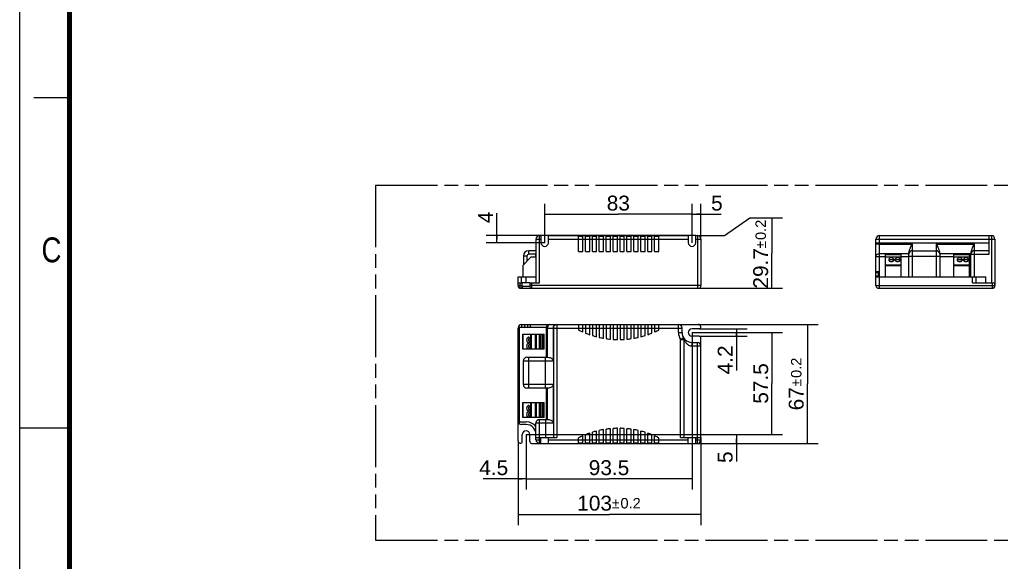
# Model space of a CAD drawing. Header units: millimetres. Extents: x 0 to 210, y 0 to 297.
# Tile 2 of 6: x 0 to 139, y 130 to 206. Entities that reach past the tile are written whole.
import ezdxf
from ezdxf.enums import TextEntityAlignment as Align

# ---------------------------------------------------------------- set-up
doc = ezdxf.new("R2010")
doc.units = ezdxf.units.MM
doc.header["$LTSCALE"] = 19.36
doc.linetypes.add('PHANTOM', pattern=[0.8, 0.45, -0.05, 0.1, -0.05, 0.1, -0.05])
doc.layers.get('0').update_dxf_attribs({"linetype": 'CONTINUOUS'})
for name, color, linetype in [('DEFAULT_3', 7, 'PHANTOM'), ('Z_AXIS', 7, 'CONTINUOUS'), ('Z_DIM_2D', 7, 'CONTINUOUS')]:
    doc.layers.add(name, color=color, linetype=linetype)
doc.styles.add('TEXTSTYLE_2', font='txt', dxfattribs={"width": 0.75})
doc.styles.add('TEXTSTYLE_3', font='helveticaneueltw1g-ltcn.otf')
doc.styles.add('TEXTSTYLE_4', font='gdt', dxfattribs={"width": 0.7})
doc.dimstyles.new('DIMSTYLE_1', dxfattribs={"dimtxt": 2.1, "dimasz": 3.5, "dimexe": 0.18, "dimexo": 0.0625, "dimgap": 0.09, "dimtad": 1, "dimdec": 1, "dimlfac": 4, "dimdsep": 46, "dimtxsty": 'TEXTSTYLE_3', "dimcen": 0.09, "dimclrt": 5, "dimadec": 0, "dimazin": 0, "dimtp": 0.1, "dimtm": 0.1, "dimtfac": 1, "dimtdec": 1, "dimtofl": 0, "dimtmove": 0, "dimatfit": 3, "dimfxl": 0, "dimtolj": 1, "dimarcsym": 0})
doc.dimstyles.new('DIMSTYLE_2', dxfattribs={"dimtxt": 2.1, "dimasz": 3.5, "dimexe": 0.18, "dimexo": 0.0625, "dimgap": 0.09, "dimtad": 1, "dimdec": 1, "dimlfac": 4, "dimdsep": 46, "dimtxsty": 'TEXTSTYLE_3', "dimcen": 0.09, "dimclrt": 5, "dimadec": 0, "dimazin": 0, "dimtp": 0.3, "dimtm": 0.3, "dimtfac": 1, "dimtdec": 1, "dimtofl": 0, "dimtmove": 0, "dimatfit": 3, "dimfxl": 0, "dimtolj": 1, "dimarcsym": 0})
doc.dimstyles.new('DIMSTYLE_3', dxfattribs={"dimtxt": 2.1, "dimasz": 3.5, "dimexe": 0.18, "dimexo": 0.0625, "dimgap": 0.09, "dimtad": 1, "dimdec": 1, "dimlfac": 4, "dimdsep": 46, "dimtxsty": 'TEXTSTYLE_3', "dimcen": 0.09, "dimclrt": 5, "dimadec": 0, "dimazin": 0, "dimtol": 1, "dimtp": 0.2, "dimtm": 0.2, "dimtfac": 1, "dimtdec": 1, "dimtofl": 0, "dimtmove": 0, "dimatfit": 3, "dimfxl": 0, "dimtolj": 1, "dimarcsym": 0})

# ---------------------------------------------------------------- blocks, each defined once
blk = doc.blocks.new('*D1')
at = {"layer": 'Z_DIM_2D', "color": 2, "linetype": 'Continuous'}
for p, q in [((67.19, 175.09), (67.19, 178.74)), ((95.21, 175.59), (65.69, 175.59)), ((67.19, 175.59), (67.19, 175.09)), ((67.19, 174.59), (67.19, 175.09)), ((73.94, 174.59), (65.69, 174.59))]:
    blk.add_line(p, q, dxfattribs=at)
at = {"layer": 'Z_DIM_2D', "color": 5, "linetype": 'Continuous', "style": 'TEXTSTYLE_3'}
blk.add_text('4', height=2.1, rotation=90, dxfattribs=at).set_placement((66.66, 177.33))
blk = doc.blocks.new('_NONE')
blk = doc.blocks.new('*D2')
at = {"layer": 'Z_DIM_2D', "color": 2, "linetype": 'Continuous'}
for p, q in [((73.94, 174.59), (73.94, 180.09)), ((94.69, 174.59), (94.69, 180.09)), ((73.94, 178.59), (84.31, 178.59)), ((94.69, 178.59), (84.31, 178.59))]:
    blk.add_line(p, q, dxfattribs=at)
at = {"layer": 'Z_DIM_2D', "color": 5, "linetype": 'Continuous', "style": 'TEXTSTYLE_3'}
blk.add_text('83', height=2.1, dxfattribs=at).set_placement((84.31, 179.12), align=Align.CENTER)
blk = doc.blocks.new('*D3')
at = {"layer": 'Z_DIM_2D', "color": 2, "linetype": 'Continuous'}
for p, q in [((94.69, 174.59), (94.69, 180.09)), ((95.94, 175.09), (95.94, 180.09)), ((94.69, 178.59), (95.31, 178.59)), ((95.94, 178.59), (95.31, 178.59)), ((95.31, 178.59), (98.79, 178.59))]:
    blk.add_line(p, q, dxfattribs=at)
at = {"layer": 'Z_DIM_2D', "color": 5, "linetype": 'Continuous', "style": 'TEXTSTYLE_3'}
blk.add_text('5', height=2.1, dxfattribs=at).set_placement((97.38, 179.12))
blk = doc.blocks.new('*D4')
at = {"layer": 'Z_DIM_2D', "color": 2, "linetype": 'Continuous'}
for p, q in [((99.25, 175.59), (102.83, 178.1)), ((102.83, 178.1), (107.44, 178.1)), ((105.94, 178.1), (105.94, 173.13)), ((95.44, 175.59), (99.25, 175.59)), ((105.94, 168.17), (105.94, 173.13)), ((95.44, 168.17), (107.44, 168.17))]:
    blk.add_line(p, q, dxfattribs=at)
at = {"layer": 'Z_DIM_2D', "color": 5, "linetype": 'Continuous'}
for s, height, style, p in [('0.2', 1.47, 'TEXTSTYLE_3', (105.1, 176.4)), ('29.7', 2.1, 'TEXTSTYLE_3', (105.41, 170.98)), ('`', 1.47, 'TEXTSTYLE_4', (105.1, 174.31))]:
    blk.add_text(s, height=height, rotation=90, dxfattribs=dict(at, style=style)).set_placement(p, align=Align.CENTER)
blk = doc.blocks.new('*D5')
at = {"layer": 'Z_DIM_2D', "color": 2, "linetype": 'Continuous'}
for p, q in [((95.69, 162.47), (102.44, 162.47)), ((100.94, 162.47), (100.94, 161.95)), ((95.69, 161.42), (102.44, 161.42)), ((100.94, 161.42), (100.94, 161.95)), ((100.94, 161.95), (100.94, 156.59))]:
    blk.add_line(p, q, dxfattribs=at)
at = {"layer": 'Z_DIM_2D', "color": 5, "linetype": 'Continuous', "style": 'TEXTSTYLE_3'}
blk.add_text('4.2', height=2.1, rotation=90, dxfattribs=at).set_placement((100.41, 160.12), align=Align.RIGHT)
blk = doc.blocks.new('*D6')
at = {"layer": 'Z_DIM_2D', "color": 2, "linetype": 'Continuous'}
for p, q in [((94.69, 161.95), (107.44, 161.95)), ((105.94, 161.95), (105.94, 154.76)), ((105.94, 147.57), (105.94, 154.76)), ((71.31, 147.57), (107.44, 147.57))]:
    blk.add_line(p, q, dxfattribs=at)
at = {"layer": 'Z_DIM_2D', "color": 5, "linetype": 'Continuous', "style": 'TEXTSTYLE_3'}
blk.add_text('57.5', height=2.1, rotation=90, dxfattribs=at).set_placement((105.41, 154.76), align=Align.CENTER)
blk = doc.blocks.new('*D7')
at = {"layer": 'Z_DIM_2D', "color": 2, "linetype": 'Continuous'}
for p, q in [((92.79, 163.07), (112.44, 163.07)), ((110.94, 163.07), (110.94, 154.7)), ((110.94, 146.32), (110.94, 154.7)), ((94.16, 146.32), (112.44, 146.32))]:
    blk.add_line(p, q, dxfattribs=at)
at = {"layer": 'Z_DIM_2D', "color": 5, "linetype": 'Continuous'}
for s, height, style, p in [('0.2', 1.47, 'TEXTSTYLE_3', (110.1, 156.97)), ('67', 2.1, 'TEXTSTYLE_3', (110.41, 152.61)), ('`', 1.47, 'TEXTSTYLE_4', (110.1, 154.87))]:
    blk.add_text(s, height=height, rotation=90, dxfattribs=dict(at, style=style)).set_placement(p, align=Align.CENTER)
blk = doc.blocks.new('*D8')
at = {"layer": 'Z_DIM_2D', "color": 2, "linetype": 'Continuous'}
for p, q in [((71.84, 147.57), (102.44, 147.57)), ((100.94, 147.57), (100.94, 146.95)), ((94.16, 146.32), (102.44, 146.32)), ((100.94, 146.32), (100.94, 146.95)), ((100.94, 146.95), (100.94, 143.78))]:
    blk.add_line(p, q, dxfattribs=at)
at = {"layer": 'Z_DIM_2D', "color": 5, "linetype": 'Continuous', "style": 'TEXTSTYLE_3'}
blk.add_text('5', height=2.1, rotation=90, dxfattribs=at).set_placement((100.41, 145.19), align=Align.RIGHT)
blk = doc.blocks.new('*D9')
at = {"layer": 'Z_DIM_2D', "color": 2, "linetype": 'Continuous'}
for p, q in [((71.31, 147.57), (71.31, 139.82)), ((70.19, 146.7), (70.19, 139.82)), ((70.75, 141.32), (65.27, 141.32)), ((70.19, 141.32), (70.75, 141.32)), ((71.31, 141.32), (70.75, 141.32))]:
    blk.add_line(p, q, dxfattribs=at)
at = {"layer": 'Z_DIM_2D', "color": 5, "linetype": 'Continuous', "style": 'TEXTSTYLE_3'}
blk.add_text('4.5', height=2.1, dxfattribs=at).set_placement((68.8, 141.85), align=Align.RIGHT)
blk = doc.blocks.new('*D10')
at = {"layer": 'Z_DIM_2D', "color": 2, "linetype": 'Continuous'}
for p, q in [((94.69, 161.95), (94.69, 139.82)), ((71.31, 147.57), (71.31, 139.82)), ((71.31, 141.32), (83, 141.32)), ((94.69, 141.32), (83, 141.32))]:
    blk.add_line(p, q, dxfattribs=at)
at = {"layer": 'Z_DIM_2D', "color": 5, "linetype": 'Continuous', "style": 'TEXTSTYLE_3'}
blk.add_text('93.5', height=2.1, dxfattribs=at).set_placement((83, 141.85), align=Align.CENTER)
blk = doc.blocks.new('*D11')
at = {"layer": 'Z_DIM_2D', "color": 2, "linetype": 'Continuous'}
for p, q in [((95.94, 147.15), (95.94, 134.82)), ((70.19, 146.7), (70.19, 134.82)), ((70.19, 136.32), (83.06, 136.32)), ((95.94, 136.32), (83.06, 136.32))]:
    blk.add_line(p, q, dxfattribs=at)
at = {"layer": 'Z_DIM_2D', "color": 5, "linetype": 'Continuous'}
for s, height, style, p in [('103', 2.1, 'TEXTSTYLE_3', (80.97, 136.85)), ('`', 1.47, 'TEXTSTYLE_4', (83.95, 137.16)), ('0.2', 1.47, 'TEXTSTYLE_3', (86.04, 137.16))]:
    blk.add_text(s, height=height, dxfattribs=dict(at, style=style)).set_placement(p, align=Align.CENTER)

msp = doc.modelspace()

# ---------------------------------------------------------------- linework, layer by layer
at = {"color": 2, "linetype": 'Continuous'}
for p, q in [((0, 0), (0, 297)), ((7, 195), (2, 195)), ((0, 148.5), (7, 148.5))]:
    msp.add_line(p, q, dxfattribs=at)
at = {"color": 7, "linetype": 'Continuous'}
for p, q in [((72.715, 175.093), (72.715, 168.918)), ((73.215, 175.593), (73.415, 175.593)), ((73.415, 175.593), (73.415, 174.593)), ((74.465, 174.593), (74.465, 175.593)), ((74.465, 175.593), (78.702, 175.593)), ((78.702, 173.343), (78.702, 175.593)), ((78.702, 175.518), (79.302, 175.518)), ((79.302, 173.343), (79.302, 175.593)), ((79.302, 175.593), (79.677, 175.593)), ((79.677, 173.343), (79.677, 175.593)), ((79.677, 175.518), (80.277, 175.518)), ((80.277, 173.343), (80.277, 175.593)), ((80.277, 175.593), (80.652, 175.593)), ((80.652, 173.343), (80.652, 175.593)), ((80.652, 175.518), (81.252, 175.518)), ((81.252, 173.343), (81.252, 175.593)), ((81.252, 175.593), (81.627, 175.593)), ((81.627, 173.343), (81.627, 175.593)), ((81.627, 175.518), (82.227, 175.518)), ((82.227, 173.343), (82.227, 175.593)), ((82.227, 175.593), (82.602, 175.593)), ((82.602, 173.343), (82.602, 175.593)), ((82.602, 175.518), (83.202, 175.518)), ((83.202, 173.343), (83.202, 175.593)), ((83.202, 175.593), (83.577, 175.593)), ((83.577, 173.343), (83.577, 175.593)), ((83.577, 175.518), (84.177, 175.518)), ((84.177, 173.343), (84.177, 175.593)), ((84.177, 175.593), (84.552, 175.593)), ((84.552, 173.343), (84.552, 175.593)), ((84.552, 175.518), (85.152, 175.518)), ((85.152, 173.343), (85.152, 175.593)), ((85.152, 175.593), (85.527, 175.593)), ((85.527, 173.343), (85.527, 175.593)), ((85.527, 175.518), (86.127, 175.518)), ((86.127, 173.343), (86.127, 175.593)), ((86.127, 175.593), (86.502, 175.593)), ((86.502, 173.343), (86.502, 175.593)), ((86.502, 175.518), (87.102, 175.518)), ((87.102, 173.343), (87.102, 175.593)), ((87.102, 175.593), (87.477, 175.593)), ((87.477, 173.343), (87.477, 175.593)), ((87.477, 175.518), (88.077, 175.518)), ((88.077, 175.593), (88.452, 175.593)), ((88.077, 173.343), (88.077, 175.593)), ((88.452, 173.343), (88.452, 175.593)), ((88.452, 175.518), (89.052, 175.518)), ((89.052, 175.593), (89.427, 175.593)), ((89.052, 173.343), (89.052, 175.593)), ((89.427, 173.343), (89.427, 175.593)), ((89.427, 175.518), (90.027, 175.518)), ((90.027, 175.593), (94.165, 175.593)), ((90.027, 173.343), (90.027, 175.593)), ((94.165, 175.593), (94.165, 174.593)), ((95.215, 175.593), (95.44, 175.593)), ((95.215, 174.593), (95.215, 175.593)), ((95.94, 175.093), (95.94, 168.543)), ((120.597, 168.543), (120.597, 175.093)), ((121.097, 175.593), (136.847, 175.593)), ((136.522, 172.968), (136.522, 175.593)), ((137.347, 175.093), (137.347, 168.543)), ((72.715, 173.468), (71.69, 173.468)), ((78.702, 173.343), (79.302, 173.343)), ((79.677, 173.343), (80.277, 173.343)), ((80.652, 173.343), (81.252, 173.343)), ((81.627, 173.343), (82.227, 173.343)), ((82.602, 173.343), (83.202, 173.343)), ((83.577, 173.343), (84.177, 173.343)), ((84.552, 173.343), (85.152, 173.343)), ((85.527, 173.343), (86.127, 173.343)), ((86.502, 173.343), (87.102, 173.343)), ((87.477, 173.343), (88.077, 173.343)), ((88.452, 173.343), (89.052, 173.343)), ((89.427, 173.343), (90.027, 173.343)), ((121.097, 174.407), (125.722, 174.407)), ((125.722, 173.468), (129.072, 173.468)), ((129.072, 174.407), (134.472, 174.407)), ((136.522, 173.468), (134.472, 173.468)), ((72.003, 172.532), (70.901, 171.43)), ((70.94, 172.718), (70.94, 171.468)), ((72.665, 172.568), (72.092, 172.568)), ((72.665, 172.868), (72.665, 172.568)), ((121.959, 169.793), (121.959, 172.968)), ((124.084, 172.968), (121.959, 172.968)), ((124.084, 172.568), (121.959, 172.568)), ((124.084, 172.968), (124.084, 169.793)), ((125.222, 169.793), (125.222, 172.986)), ((129.572, 172.986), (129.572, 169.793)), ((133.709, 172.968), (131.584, 172.968)), ((131.584, 169.793), (131.584, 172.968)), ((133.709, 172.568), (131.584, 172.568)), ((133.709, 172.968), (133.709, 169.793)), ((133.972, 169.793), (133.972, 172.986)), ((70.865, 171.341), (70.865, 169.793)), ((70.19, 168.543), (70.19, 169.793)), ((70.19, 169.793), (72.715, 169.793)), ((120.597, 170.543), (120.972, 170.543)), ((120.597, 169.793), (136.072, 169.793)), ((120.972, 169.793), (120.972, 170.543)), ((134.697, 168.918), (134.697, 169.793)), ((70.19, 168.918), (70.79, 168.918)), ((70.565, 168.168), (95.565, 168.168)), ((70.79, 168.421), (70.79, 168.918)), ((71.84, 168.918), (71.84, 168.418)), ((71.84, 168.918), (73.215, 168.918)), ((120.972, 168.168), (136.972, 168.168)), ((134.197, 168.918), (137.344, 168.918)), ((135.902, 168.168), (135.954, 168.169)), ((136.097, 168.171), (136.972, 168.171)), ((137.344, 168.543), (137.344, 168.918)), ((70.19, 146.699), (70.19, 162.574)), ((70.365, 162.699), (74.156, 162.699)), ((70.69, 163.074), (95.565, 163.074)), ((74.14, 162.574), (74.14, 158.449)), ((75.149, 162.574), (75.149, 157.949)), ((75.165, 162.574), (75.165, 147.149)), ((78.702, 163.074), (78.702, 162.305)), ((79.302, 162.999), (78.702, 162.999)), ((79.302, 162.02), (79.302, 163.074)), ((79.677, 163.074), (79.677, 161.861)), ((80.277, 162.999), (79.677, 162.999)), ((80.277, 161.636), (80.277, 163.074)), ((80.652, 163.074), (80.652, 161.513)), ((81.252, 162.999), (80.652, 162.999)), ((81.252, 161.342), (81.252, 163.074)), ((81.627, 163.074), (81.627, 161.252)), ((82.227, 162.999), (81.627, 162.999)), ((82.227, 161.133), (82.227, 163.074)), ((82.602, 163.074), (82.602, 161.074)), ((83.202, 162.999), (82.602, 162.999)), ((83.202, 161.003), (83.202, 163.074)), ((83.577, 163.074), (83.577, 160.973)), ((84.177, 162.999), (83.577, 162.999)), ((84.177, 160.95), (84.177, 163.074)), ((84.552, 163.074), (84.552, 160.95)), ((85.152, 162.999), (84.552, 162.999)), ((85.152, 160.973), (85.152, 163.074)), ((85.527, 163.074), (85.527, 161.003)), ((86.127, 162.999), (85.527, 162.999)), ((86.127, 161.074), (86.127, 163.074)), ((86.502, 163.074), (86.502, 161.133)), ((87.102, 162.999), (86.502, 162.999)), ((87.102, 161.252), (87.102, 163.074)), ((87.477, 163.074), (87.477, 161.342)), ((88.077, 162.999), (87.477, 162.999)), ((88.077, 161.513), (88.077, 163.074)), ((88.452, 163.074), (88.452, 161.636)), ((89.052, 162.999), (88.452, 162.999)), ((89.052, 161.861), (89.052, 163.074)), ((89.427, 163.074), (89.427, 162.02)), ((90.027, 162.999), (89.427, 162.999)), ((90.027, 162.305), (90.027, 163.074)), ((93.29, 161.924), (93.29, 162.574)), ((95.687, 162.474), (94.69, 162.474)), ((70.865, 159.586), (70.865, 161.711)), ((70.865, 161.711), (73.865, 161.711)), ((72.665, 159.586), (72.665, 161.711)), ((73.215, 159.586), (73.215, 161.711)), ((73.365, 159.586), (73.365, 161.711)), ((73.865, 159.586), (73.865, 161.711)), ((93.565, 147.149), (93.565, 160.946)), ((95.69, 161.424), (94.69, 161.424)), ((95.94, 146.824), (95.94, 161.174)), ((73.865, 159.586), (70.865, 159.586)), ((94.665, 160.549), (95.44, 160.549)), ((71.44, 158.449), (74.282, 158.449)), ((70.94, 154.599), (70.94, 157.949)), ((74.282, 154.099), (71.44, 154.099)), ((74.14, 154.099), (74.14, 149.699)), ((75.149, 154.599), (75.149, 149.199)), ((70.865, 149.961), (70.865, 152.086)), ((70.865, 152.086), (73.865, 152.086)), ((72.665, 149.961), (72.665, 152.086)), ((73.215, 149.961), (73.215, 152.086)), ((73.365, 149.961), (73.365, 152.086)), ((73.865, 149.961), (73.865, 152.086)), ((73.865, 149.961), (70.865, 149.961)), ((71.34, 148.974), (70.69, 148.974)), ((72.715, 146.824), (72.715, 149.199)), ((73.215, 149.699), (74.282, 149.699)), ((83.202, 146.324), (83.202, 148.394)), ((83.577, 146.324), (83.577, 148.424)), ((84.177, 146.324), (84.177, 148.447)), ((84.552, 146.324), (84.552, 148.447)), ((85.152, 146.324), (85.152, 148.424)), ((85.527, 146.324), (85.527, 148.394)), ((70.79, 146.576), (70.79, 147.574)), ((71.84, 146.574), (71.84, 147.574)), ((72.715, 147.149), (75.665, 147.149)), ((73.415, 146.324), (73.415, 147.149)), ((74.465, 146.324), (74.465, 147.149)), ((78.702, 146.324), (78.702, 147.093)), ((79.302, 146.324), (79.302, 147.378)), ((79.677, 146.324), (79.677, 147.536)), ((80.277, 146.324), (80.277, 147.761)), ((80.652, 146.324), (80.652, 147.885)), ((81.252, 146.324), (81.252, 148.055)), ((81.627, 146.324), (81.627, 148.145)), ((82.227, 146.324), (82.227, 148.265)), ((82.602, 146.324), (82.602, 148.324)), ((86.127, 146.324), (86.127, 148.324)), ((86.502, 146.324), (86.502, 148.265)), ((87.102, 146.324), (87.102, 148.145)), ((87.477, 146.324), (87.477, 148.055)), ((88.077, 146.324), (88.077, 147.885)), ((88.452, 146.324), (88.452, 147.761)), ((89.052, 146.324), (89.052, 147.536)), ((89.427, 146.324), (89.427, 147.378)), ((90.027, 146.324), (90.027, 147.093)), ((93.065, 147.149), (95.94, 147.149)), ((94.165, 146.324), (94.165, 147.149)), ((95.215, 146.324), (95.215, 147.149)), ((72.09, 146.324), (95.44, 146.324)), ((78.702, 146.399), (79.302, 146.399)), ((79.677, 146.399), (80.277, 146.399)), ((80.652, 146.399), (81.252, 146.399)), ((81.627, 146.399), (82.227, 146.399)), ((82.602, 146.399), (83.202, 146.399)), ((83.577, 146.399), (84.177, 146.399)), ((84.552, 146.399), (85.152, 146.399)), ((85.527, 146.399), (86.127, 146.399)), ((86.502, 146.399), (87.102, 146.399)), ((87.477, 146.399), (88.077, 146.399)), ((88.452, 146.399), (89.052, 146.399)), ((89.427, 146.399), (90.027, 146.399))]:
    msp.add_line(p, q, dxfattribs=at)
at = {"color": 9, "linetype": 'Continuous'}
for p, q in [((72.715, 175.093), (73.415, 175.093)), ((73.215, 168.918), (73.215, 175.593)), ((74.465, 175.093), (94.165, 175.093)), ((95.215, 175.093), (95.94, 175.093)), ((95.44, 175.593), (95.44, 168.168)), ((120.597, 175.093), (137.347, 175.093)), ((121.097, 168.168), (121.097, 175.593)), ((136.847, 175.593), (136.847, 168.918)), ((71.69, 172.968), (71.69, 173.468)), ((120.597, 174.593), (136.522, 174.593)), ((125.722, 169.793), (125.722, 174.407)), ((129.072, 174.407), (129.072, 169.793)), ((134.472, 169.793), (134.472, 174.407)), ((71.44, 172.718), (70.94, 172.718)), ((71.44, 172.718), (71.44, 171.968)), ((72.715, 172.968), (71.69, 172.968)), ((120.597, 172.637), (121.959, 172.637)), ((125.224, 173.041), (121.097, 173.041)), ((124.084, 172.868), (121.959, 172.868)), ((124.084, 172.532), (121.959, 172.532)), ((124.084, 172.637), (125.222, 172.637)), ((125.222, 172.718), (129.572, 172.718)), ((133.974, 173.041), (129.57, 173.041)), ((129.572, 172.637), (131.584, 172.637)), ((133.709, 172.868), (131.584, 172.868)), ((133.709, 172.532), (131.584, 172.532)), ((133.709, 172.637), (133.972, 172.637)), ((133.972, 172.968), (136.522, 172.968)), ((124.084, 171.43), (121.959, 171.43)), ((124.084, 171.341), (121.959, 171.341)), ((133.709, 171.43), (131.584, 171.43)), ((133.709, 171.341), (131.584, 171.341)), ((70.69, 168.918), (70.69, 169.793)), ((71.34, 168.918), (71.34, 169.793)), ((120.597, 170.397), (120.972, 170.397)), ((120.597, 169.94), (120.972, 169.94)), ((134.197, 168.918), (134.197, 169.793)), ((136.072, 168.918), (136.072, 169.793)), ((70.19, 168.543), (70.79, 168.543)), ((70.49, 168.176), (70.49, 168.918)), ((71.84, 168.418), (70.807, 168.418)), ((95.94, 168.543), (71.84, 168.543)), ((72.09, 168.918), (72.09, 168.168)), ((120.597, 168.543), (137.344, 168.543)), ((136.097, 168.176), (136.972, 168.176)), ((136.097, 168.176), (136.097, 168.171)), ((136.972, 168.918), (136.972, 168.171)), ((137.339, 168.543), (137.339, 168.918)), ((70.733, 162.699), (70.733, 163.074)), ((71.086, 163.074), (71.086, 162.699)), ((71.543, 163.074), (71.543, 162.699)), ((71.897, 163.074), (71.897, 162.699)), ((74.14, 162.574), (75.149, 162.574)), ((74.345, 158.447), (74.345, 162.574)), ((75.165, 162.574), (93.29, 162.574)), ((75.665, 163.074), (75.665, 147.149)), ((92.79, 161.924), (92.79, 163.074)), ((70.901, 159.586), (70.901, 161.711)), ((72.003, 159.586), (72.003, 161.711)), ((72.092, 159.586), (72.092, 161.711)), ((72.765, 159.586), (72.765, 161.711)), ((73.568, 159.586), (73.568, 161.711)), ((73.685, 159.586), (73.685, 161.711)), ((92.79, 161.924), (93.29, 161.924)), ((93.491, 161.207), (93.065, 160.946)), ((93.065, 160.946), (93.565, 160.946)), ((93.065, 147.149), (93.065, 160.946)), ((94.672, 160.049), (95.94, 160.049)), ((94.69, 160.549), (94.69, 147.149)), ((95.44, 146.324), (95.44, 160.549)), ((71.69, 154.099), (71.69, 158.449)), ((74.04, 154.099), (74.04, 158.449)), ((70.94, 157.949), (75.149, 157.949)), ((75.149, 154.599), (70.94, 154.599)), ((74.345, 149.697), (74.345, 154.101)), ((70.901, 149.961), (70.901, 152.086)), ((72.003, 149.961), (72.003, 152.086)), ((72.092, 149.961), (72.092, 152.086)), ((72.765, 149.961), (72.765, 152.086)), ((73.568, 149.961), (73.568, 152.086)), ((73.685, 149.961), (73.685, 152.086)), ((72.715, 149.199), (75.149, 149.199)), ((73.215, 146.324), (73.215, 149.699)), ((74.04, 149.699), (74.04, 147.149)), ((72.715, 146.824), (73.415, 146.824)), ((74.465, 146.824), (94.165, 146.824)), ((95.215, 146.824), (95.94, 146.824))]:
    msp.add_line(p, q, dxfattribs=at)
at = {"color": 7, "linetype": 'Continuous', "const_width": 0.7}
msp.add_lwpolyline([(7, 7), (7, 290)], dxfattribs=at)
at = {"color": 7, "linetype": 'Continuous'}
msp.add_lwpolyline([(135.954, 168.169), (136.052, 168.17), (136.097, 168.171)], dxfattribs=at)
for centre, radius, start, end in [((73.215, 175.093), 0.5, 90, 180), ((95.44, 175.093), 0.5, 0, 90), ((121.097, 175.093), 0.5, 90, 180), ((136.847, 175.093), 0.5, 0, 90), ((71.69, 172.718), 0.75, 90, 180), ((73.94, 174.593), 0.525, 180, 360), ((94.69, 174.593), 0.525, 180, 360), ((125.722, 172.968), 0.5, 90, 180), ((129.072, 172.968), 0.5, 0, 90), ((134.472, 172.968), 0.5, 90, 180), ((72.092, 172.443), 0.125, 90, 135), ((72.765, 172.868), 0.1, 120.10539, 180), ((126.264, 172.976), 1.042, 176.40581, 177.84102), ((125.996, 172.986), 0.774, 177.85234, 179.96161), ((128.529, 172.976), 1.043, 2.16623, 3.59379), ((128.797, 172.986), 0.774, 0.03873, 2.15565), ((135.014, 172.976), 1.042, 176.40581, 177.84102), ((134.746, 172.986), 0.774, 177.85234, 179.96161), ((70.99, 171.341), 0.125, 135, 180), ((70.733, 170.293), 0.5, 270, 285.32327), ((70.565, 168.543), 0.375, 180, 270), ((70.54, 168.421), 0.25, 258.46304, 360), ((72.09, 168.418), 0.25, 180, 270), ((95.565, 168.543), 0.375, 270, 360), ((120.972, 168.543), 0.375, 180, 270), ((136.972, 168.543), 0.375, 270, 360), ((136.972, 168.543), 0.372, 270, 0), ((70.69, 162.574), 0.5, 90, 180), ((74.64, 162.574), 0.5, 90, 180), ((75.665, 162.574), 0.5, 90, 180), ((92.79, 162.574), 0.5, 0, 90), ((95.565, 162.699), 0.375, 11.53696, 90), ((95.687, 162.724), 0.25, 270, 11.53696), ((94.665, 161.924), 1.375, 180, 270), ((93.065, 160.946), 0.5, 0.00256, 31.42657), ((95.69, 161.174), 0.25, 0, 90), ((95.44, 160.049), 0.5, 0, 90), ((71.44, 157.949), 0.5, 90, 180), ((71.44, 154.599), 0.5, 180, 270), ((70.69, 149.474), 0.5, 180, 270), ((71.34, 147.599), 1.375, 0, 90), ((73.215, 149.199), 0.5, 90, 180), ((70.565, 146.699), 0.375, 180, 258.46304), ((70.54, 146.576), 0.25, 258.46304, 360), ((72.09, 146.574), 0.25, 180, 270), ((73.215, 146.824), 0.5, 180, 270), ((95.44, 146.824), 0.5, 270, 360)]:
    msp.add_arc(centre, radius, start, end, dxfattribs=at)
at = {"color": 9, "linetype": 'Continuous'}
for centre, radius, start, end in [((71.69, 172.718), 0.25, 90, 180), ((70.548, 168.418), 0.258, 351.27083, 359.97723), ((136.972, 168.543), 0.367, 270, 360), ((94.665, 161.924), 1.875, 180, 211.42385)]:
    msp.add_arc(centre, radius, start, end, dxfattribs=at)
at = {"color": 7, "linetype": 'Continuous'}
for points, knots in [([(121.097, 174.407), (121.033, 174.407), (120.914, 174.404), (120.761, 174.39), (120.659, 174.371), (120.61, 174.354), (120.597, 174.34), (120.597, 174.335)], [0, 0, 0, 0, 0.3726232, 0.6897912, 0.9055896, 0.9669015, 1, 1, 1, 1]), ([(125.224, 173.041), (125.23, 173.138), (125.258, 173.291), (125.316, 173.499), (125.374, 173.674), (125.431, 173.824), (125.481, 173.947), (125.521, 174.042), (125.563, 174.137), (125.599, 174.217), (125.63, 174.28), (125.654, 174.328), (125.676, 174.367), (125.697, 174.395), (125.713, 174.407), (125.722, 174.407)], [0, 0, 0, 0, 0.1987132, 0.3151995, 0.4408246, 0.5737866, 0.6424764, 0.7123649, 0.7832621, 0.8549899, 0.8911139, 0.9273851, 0.9637803, 0.9820236, 1, 1, 1, 1]), ([(129.072, 174.407), (129.08, 174.407), (129.097, 174.395), (129.117, 174.367), (129.14, 174.328), (129.164, 174.28), (129.194, 174.217), (129.231, 174.137), (129.272, 174.042), (129.312, 173.947), (129.362, 173.824), (129.419, 173.674), (129.477, 173.499), (129.535, 173.291), (129.564, 173.138), (129.57, 173.041)], [0, 0, 0, 0, 0.0179614, 0.0362023, 0.0725966, 0.108868, 0.1449922, 0.2167206, 0.2876187, 0.357508, 0.4261986, 0.5591625, 0.6847905, 0.8012799, 1, 1, 1, 1]), ([(133.974, 173.041), (133.98, 173.138), (134.008, 173.291), (134.066, 173.499), (134.124, 173.674), (134.181, 173.824), (134.231, 173.947), (134.271, 174.042), (134.313, 174.137), (134.349, 174.217), (134.38, 174.28), (134.404, 174.328), (134.426, 174.367), (134.447, 174.395), (134.463, 174.407), (134.472, 174.407)], [0, 0, 0, 0, 0.1987132, 0.3151995, 0.4408246, 0.5737866, 0.6424764, 0.7123649, 0.7832621, 0.8549899, 0.8911139, 0.9273851, 0.9637803, 0.9820236, 1, 1, 1, 1]), ([(75.149, 162.574), (75.149, 162.639), (75.175, 162.77), (75.285, 162.936), (75.449, 163.048), (75.58, 163.074), (75.644, 163.074)], [0, 0, 0, 0, 0.2512296, 0.5017092, 0.7511865, 1, 1, 1, 1]), ([(74.282, 158.449), (74.287, 158.449), (74.308, 158.448), (74.329, 158.448), (74.345, 158.447)], [0, 0, 0, 0, 0.2361549, 1, 1, 1, 1]), ([(74.345, 158.447), (74.451, 158.442), (74.646, 158.416), (74.866, 158.328), (74.996, 158.232), (75.07, 158.153), (75.114, 158.079), (75.141, 158.011), (75.149, 157.971), (75.149, 157.949)], [0, 0, 0, 0, 0.3127136, 0.5707738, 0.6826449, 0.7857913, 0.8835273, 0.9331556, 1, 1, 1, 1]), ([(74.345, 154.101), (74.339, 154.1), (74.318, 154.099), (74.297, 154.099), (74.282, 154.099)], [0, 0, 0, 0, 0.2633616, 1, 1, 1, 1]), ([(75.149, 154.599), (75.149, 154.576), (75.141, 154.536), (75.114, 154.468), (75.07, 154.394), (74.996, 154.316), (74.866, 154.219), (74.646, 154.131), (74.451, 154.105), (74.345, 154.101)], [0, 0, 0, 0, 0.0668314, 0.1164607, 0.2141971, 0.3173435, 0.4292146, 0.6872776, 1, 1, 1, 1]), ([(74.282, 149.699), (74.287, 149.699), (74.308, 149.698), (74.329, 149.698), (74.345, 149.697)], [0, 0, 0, 0, 0.2361549, 1, 1, 1, 1]), ([(74.345, 149.697), (74.451, 149.692), (74.646, 149.666), (74.866, 149.578), (74.996, 149.482), (75.07, 149.403), (75.114, 149.329), (75.141, 149.261), (75.149, 149.221), (75.149, 149.199)], [0, 0, 0, 0, 0.3127136, 0.5707738, 0.6826449, 0.7857913, 0.8835273, 0.9331556, 1, 1, 1, 1])]:
    msp.add_open_spline(points, degree=3, knots=knots, dxfattribs=at)
at = {"color": 9, "linetype": 'Continuous'}
for points, knots in [([(120.597, 172.637), (120.597, 172.69), (120.625, 172.801), (120.74, 172.935), (120.905, 173.021), (121.032, 173.041), (121.097, 173.041)], [0, 0, 0, 0, 0.2249964, 0.4653619, 0.7259585, 1, 1, 1, 1]), ([(70.565, 168.168), (70.593, 168.168), (70.651, 168.179), (70.726, 168.224), (70.78, 168.294), (70.799, 168.35), (70.804, 168.379)], [0, 0, 0, 0, 0.2465815, 0.4949802, 0.7461948, 1, 1, 1, 1]), ([(70.807, 168.418), (70.804, 168.418), (70.8, 168.419), (70.794, 168.419), (70.792, 168.421), (70.79, 168.42), (70.79, 168.421)], [0, 0, 0, 0, 0.430932, 0.7440705, 0.9354009, 1, 1, 1, 1]), ([(135.902, 168.168), (135.932, 168.168), (135.997, 168.173), (136.062, 168.176), (136.097, 168.176)], [0, 0, 0, 0, 0.4683286, 1, 1, 1, 1]), ([(74.64, 163.074), (74.62, 163.074), (74.58, 163.067), (74.523, 163.037), (74.472, 162.989), (74.411, 162.901), (74.358, 162.761), (74.345, 162.638), (74.345, 162.574)], [0, 0, 0, 0, 0.0921507, 0.1904951, 0.2991982, 0.4201853, 0.6956221, 1, 1, 1, 1]), ([(93.565, 160.946), (93.565, 160.945), (93.568, 160.94), (93.572, 160.928), (93.581, 160.91), (93.591, 160.886), (93.604, 160.858), (93.626, 160.814), (93.657, 160.755), (93.7, 160.68), (93.768, 160.575), (93.871, 160.442), (94.022, 160.293), (94.207, 160.164), (94.427, 160.071), (94.59, 160.049), (94.672, 160.049)], [0, 0, 0, 0, 0.002988, 0.0115581, 0.0250579, 0.0426163, 0.0633716, 0.086684, 0.1389157, 0.1965077, 0.2579164, 0.3890387, 0.529224, 0.6780653, 0.8356926, 1, 1, 1, 1]), ([(94.665, 160.549), (94.665, 160.549), (94.665, 160.547), (94.666, 160.544), (94.666, 160.538), (94.667, 160.534), (94.667, 160.532)], [0, 0, 0, 0, 0.0688223, 0.2573972, 0.5679744, 1, 1, 1, 1]), ([(94.667, 160.532), (94.668, 160.509), (94.669, 160.45), (94.672, 160.289), (94.672, 160.15), (94.672, 160.049)], [0, 0, 0, 0, 0.139267, 0.3698473, 1, 1, 1, 1])]:
    msp.add_open_spline(points, degree=3, knots=knots, dxfattribs=at)
at = {"layer": 'DEFAULT_3', "color": 91, "linetype": 'PHANTOM', "true_color": 0x80ff80}
for p, q in [((50.129, 182.68), (50.129, 132.68)), ((50.129, 182.68), (150.129, 182.68)), ((50.129, 132.68), (150.129, 132.68))]:
    msp.add_line(p, q, dxfattribs=at)
at = {"layer": 'Z_AXIS', "color": 7, "linetype": 'Continuous'}
for p, q in [((79.302, 175.593), (78.702, 175.593)), ((80.277, 175.593), (79.677, 175.593)), ((81.252, 175.593), (80.652, 175.593)), ((82.227, 175.593), (81.627, 175.593)), ((83.202, 175.593), (82.602, 175.593)), ((84.177, 175.593), (83.577, 175.593)), ((85.152, 175.593), (84.552, 175.593)), ((86.127, 175.593), (85.527, 175.593)), ((87.102, 175.593), (86.502, 175.593)), ((88.077, 175.593), (87.477, 175.593)), ((89.052, 175.593), (88.452, 175.593)), ((90.027, 175.593), (89.427, 175.593)), ((125.722, 173.468), (129.072, 173.468)), ((71.84, 168.918), (70.79, 168.918)), ((70.365, 162.699), (70.365, 149.349)), ((70.365, 149.349), (71.34, 149.349))]:
    msp.add_line(p, q, dxfattribs=at)
for centre, radius, start, end in [((84.365, 173.449), 12.5, 243.06368, 246.10887), ((84.365, 173.449), 12.5, 293.89113, 296.93632), ((94.69, 161.949), 0.525, 90, 270), ((84.365, 173.449), 12.5, 247.97569, 250.91321), ((84.365, 173.449), 12.5, 252.7225, 255.58165), ((84.365, 173.449), 12.5, 257.3497, 260.15403), ((84.365, 173.449), 12.5, 261.89428, 264.66378), ((84.365, 173.449), 12.5, 266.38797, 269.14053), ((84.365, 173.449), 12.5, 270.85947, 273.61203), ((84.365, 173.449), 12.5, 275.33622, 278.10572), ((84.365, 173.449), 12.5, 279.84597, 282.6503), ((84.365, 173.449), 12.5, 284.41835, 287.2775), ((84.365, 173.449), 12.5, 289.08679, 292.02431), ((71.34, 147.599), 1.75, 38.21321, 90), ((84.365, 135.949), 12.5, 95.33622, 98.10572), ((84.365, 135.949), 12.5, 90.85947, 93.61203), ((84.365, 135.949), 12.5, 86.38797, 89.14053), ((84.365, 135.949), 12.5, 81.89428, 84.66378), ((71.315, 147.574), 0.525, 0, 180), ((84.365, 135.949), 12.5, 113.89113, 116.93632), ((84.365, 135.949), 12.5, 109.08679, 112.02431), ((84.365, 135.949), 12.5, 104.41835, 107.2775), ((84.365, 135.949), 12.5, 99.84597, 102.6503), ((84.365, 135.949), 12.5, 77.3497, 80.15403), ((84.365, 135.949), 12.5, 72.7225, 75.58165), ((84.365, 135.949), 12.5, 67.97569, 70.91321), ((84.365, 135.949), 12.5, 63.06368, 66.10887)]:
    msp.add_arc(centre, radius, start, end, dxfattribs=at)
for points, knots in [([(123.147, 172.193), (123.147, 172.228), (123.124, 172.304), (123.036, 172.39), (122.914, 172.446), (122.772, 172.465), (122.63, 172.446), (122.507, 172.39), (122.419, 172.304), (122.397, 172.228), (122.397, 172.193)], [0, 0, 0, 0, 0.1047447, 0.222329, 0.356015, 0.5, 0.643985, 0.777671, 0.8952553, 1, 1, 1, 1]), ([(122.397, 172.193), (122.397, 172.158), (122.419, 172.083), (122.507, 171.996), (122.63, 171.941), (122.772, 171.921), (122.914, 171.941), (123.036, 171.996), (123.124, 172.083), (123.147, 172.158), (123.147, 172.193)], [0, 0, 0, 0, 0.1047447, 0.222329, 0.356015, 0.5, 0.643985, 0.777671, 0.8952553, 1, 1, 1, 1]), ([(123.096, 172.061), (123.061, 172.104), (122.956, 172.172), (122.772, 172.204), (122.588, 172.172), (122.483, 172.104), (122.447, 172.061)], [0, 0, 0, 0, 0.2341888, 0.5, 0.7658112, 1, 1, 1, 1]), ([(124.022, 172.193), (124.022, 172.228), (123.999, 172.304), (123.911, 172.39), (123.789, 172.446), (123.647, 172.465), (123.505, 172.446), (123.382, 172.39), (123.294, 172.304), (123.272, 172.228), (123.272, 172.193)], [0, 0, 0, 0, 0.1047447, 0.222329, 0.356015, 0.5, 0.643985, 0.777671, 0.8952553, 1, 1, 1, 1]), ([(123.272, 172.193), (123.272, 172.158), (123.294, 172.083), (123.382, 171.996), (123.505, 171.941), (123.647, 171.921), (123.789, 171.941), (123.911, 171.996), (123.999, 172.083), (124.022, 172.158), (124.022, 172.193)], [0, 0, 0, 0, 0.1047447, 0.222329, 0.356015, 0.5, 0.643985, 0.777671, 0.8952553, 1, 1, 1, 1]), ([(123.971, 172.061), (123.936, 172.104), (123.831, 172.172), (123.647, 172.204), (123.463, 172.172), (123.358, 172.104), (123.322, 172.061)], [0, 0, 0, 0, 0.2341888, 0.5, 0.7658112, 1, 1, 1, 1]), ([(132.772, 172.193), (132.772, 172.228), (132.749, 172.304), (132.661, 172.39), (132.539, 172.446), (132.397, 172.465), (132.255, 172.446), (132.132, 172.39), (132.044, 172.304), (132.022, 172.228), (132.022, 172.193)], [0, 0, 0, 0, 0.1047447, 0.222329, 0.356015, 0.5, 0.643985, 0.777671, 0.8952553, 1, 1, 1, 1]), ([(132.022, 172.193), (132.022, 172.158), (132.044, 172.083), (132.132, 171.996), (132.255, 171.941), (132.397, 171.921), (132.539, 171.941), (132.661, 171.996), (132.749, 172.083), (132.772, 172.158), (132.772, 172.193)], [0, 0, 0, 0, 0.1047447, 0.222329, 0.356015, 0.5, 0.643985, 0.777671, 0.8952553, 1, 1, 1, 1]), ([(132.721, 172.061), (132.686, 172.104), (132.581, 172.172), (132.397, 172.204), (132.213, 172.172), (132.108, 172.104), (132.072, 172.061)], [0, 0, 0, 0, 0.2341888, 0.5, 0.7658112, 1, 1, 1, 1]), ([(133.647, 172.193), (133.647, 172.228), (133.624, 172.304), (133.536, 172.39), (133.414, 172.446), (133.272, 172.465), (133.13, 172.446), (133.007, 172.39), (132.919, 172.304), (132.897, 172.228), (132.897, 172.193)], [0, 0, 0, 0, 0.1047447, 0.222329, 0.356015, 0.5, 0.643985, 0.777671, 0.8952553, 1, 1, 1, 1]), ([(132.897, 172.193), (132.897, 172.158), (132.919, 172.083), (133.007, 171.996), (133.13, 171.941), (133.272, 171.921), (133.414, 171.941), (133.536, 171.996), (133.624, 172.083), (133.647, 172.158), (133.647, 172.193)], [0, 0, 0, 0, 0.1047447, 0.222329, 0.356015, 0.5, 0.643985, 0.777671, 0.8952553, 1, 1, 1, 1]), ([(133.596, 172.061), (133.561, 172.104), (133.456, 172.172), (133.272, 172.204), (133.088, 172.172), (132.983, 172.104), (132.947, 172.061)], [0, 0, 0, 0, 0.2341888, 0.5, 0.7658112, 1, 1, 1, 1]), ([(71.665, 161.274), (71.63, 161.274), (71.554, 161.251), (71.468, 161.163), (71.412, 161.041), (71.393, 160.899), (71.412, 160.757), (71.468, 160.634), (71.554, 160.546), (71.63, 160.524), (71.665, 160.524)], [0, 0, 0, 0, 0.1047447, 0.222329, 0.356015, 0.5, 0.643985, 0.777671, 0.8952553, 1, 1, 1, 1]), ([(71.665, 160.524), (71.7, 160.524), (71.775, 160.546), (71.862, 160.634), (71.917, 160.757), (71.936, 160.899), (71.917, 161.041), (71.862, 161.163), (71.775, 161.251), (71.7, 161.274), (71.665, 161.274)], [0, 0, 0, 0, 0.1047447, 0.222329, 0.356015, 0.5, 0.643985, 0.777671, 0.8952553, 1, 1, 1, 1]), ([(71.797, 161.223), (71.754, 161.188), (71.685, 161.083), (71.654, 160.899), (71.685, 160.715), (71.754, 160.61), (71.797, 160.574)], [0, 0, 0, 0, 0.2341888, 0.5, 0.7658112, 1, 1, 1, 1]), ([(71.665, 160.399), (71.63, 160.399), (71.554, 160.376), (71.468, 160.288), (71.412, 160.166), (71.393, 160.024), (71.412, 159.882), (71.468, 159.759), (71.554, 159.671), (71.63, 159.649), (71.665, 159.649)], [0, 0, 0, 0, 0.1047447, 0.222329, 0.356015, 0.5, 0.643985, 0.777671, 0.8952553, 1, 1, 1, 1]), ([(71.665, 159.649), (71.7, 159.649), (71.775, 159.671), (71.862, 159.759), (71.917, 159.882), (71.936, 160.024), (71.917, 160.166), (71.862, 160.288), (71.775, 160.376), (71.7, 160.399), (71.665, 160.399)], [0, 0, 0, 0, 0.1047447, 0.222329, 0.356015, 0.5, 0.643985, 0.777671, 0.8952553, 1, 1, 1, 1]), ([(71.797, 160.348), (71.754, 160.313), (71.685, 160.208), (71.654, 160.024), (71.685, 159.84), (71.754, 159.735), (71.797, 159.699)], [0, 0, 0, 0, 0.2341888, 0.5, 0.7658112, 1, 1, 1, 1]), ([(71.665, 151.649), (71.63, 151.649), (71.554, 151.626), (71.468, 151.538), (71.412, 151.416), (71.393, 151.274), (71.412, 151.132), (71.468, 151.009), (71.554, 150.921), (71.63, 150.899), (71.665, 150.899)], [0, 0, 0, 0, 0.1047447, 0.222329, 0.356015, 0.5, 0.643985, 0.777671, 0.8952553, 1, 1, 1, 1]), ([(71.665, 150.899), (71.7, 150.899), (71.775, 150.921), (71.862, 151.009), (71.917, 151.132), (71.936, 151.274), (71.917, 151.416), (71.862, 151.538), (71.775, 151.626), (71.7, 151.649), (71.665, 151.649)], [0, 0, 0, 0, 0.1047447, 0.222329, 0.356015, 0.5, 0.643985, 0.777671, 0.8952553, 1, 1, 1, 1]), ([(71.797, 151.598), (71.754, 151.563), (71.685, 151.458), (71.654, 151.274), (71.685, 151.09), (71.754, 150.985), (71.797, 150.949)], [0, 0, 0, 0, 0.2341888, 0.5, 0.7658112, 1, 1, 1, 1]), ([(71.665, 150.774), (71.63, 150.774), (71.554, 150.751), (71.468, 150.663), (71.412, 150.541), (71.393, 150.399), (71.412, 150.257), (71.468, 150.134), (71.554, 150.046), (71.63, 150.024), (71.665, 150.024)], [0, 0, 0, 0, 0.1047447, 0.222329, 0.356015, 0.5, 0.643985, 0.777671, 0.8952553, 1, 1, 1, 1]), ([(71.665, 150.024), (71.7, 150.024), (71.775, 150.046), (71.862, 150.134), (71.917, 150.257), (71.936, 150.399), (71.917, 150.541), (71.862, 150.663), (71.775, 150.751), (71.7, 150.774), (71.665, 150.774)], [0, 0, 0, 0, 0.1047447, 0.222329, 0.356015, 0.5, 0.643985, 0.777671, 0.8952553, 1, 1, 1, 1]), ([(71.797, 150.723), (71.754, 150.688), (71.685, 150.583), (71.654, 150.399), (71.685, 150.215), (71.754, 150.11), (71.797, 150.074)], [0, 0, 0, 0, 0.2341888, 0.5, 0.7658112, 1, 1, 1, 1])]:
    msp.add_open_spline(points, degree=3, knots=knots, dxfattribs=at)

# ---------------------------------------------------------------- texts
at = {"color": 5, "linetype": 'Continuous', "style": 'TEXTSTYLE_2', "width": 0.833333}
msp.add_text('C', height=3.5, dxfattribs=at).set_placement((3.07, 171.834))

# ---------------------------------------------------------------- dimensions: what is measured, and where the dimension line sits
at = {"layer": 'Z_DIM_2D', "color": 2, "linetype": 'Continuous'}
for base, p1, p2, dimstyle, picture, middle in [((94.69, 178.593), (73.94, 174.593), (94.69, 174.593), 'DIMSTYLE_2', '*D2', (82.904, 180.168)), ((94.69, 141.324), (71.315, 147.574), (94.69, 161.949), 'DIMSTYLE_2', '*D10', (80.534, 142.899)), ((71.315, 141.324), (70.19, 146.699), (71.315, 147.574), 'DIMSTYLE_1', '*D9', (63.508, 142.899)), ((95.94, 136.324), (70.19, 146.699), (95.94, 147.149), 'DIMSTYLE_3', '*D11', (81.39, 137.899))]:
    dim = msp.add_linear_dim(base=base, p1=p1, p2=p2, dimstyle=dimstyle, override={"dimblk1": 'NONE', "dimblk2": 'NONE', "dimsah": 1}, dxfattribs=at)
    dim.commit()
    dim.dimension.update_dxf_attribs({"geometry": picture, "text_midpoint": middle, "dimtype": 160})
for base, p1, p2, angle, dimstyle, picture, middle in [((94.69, 178.593), (95.94, 175.093), (94.69, 174.593), 180, 'DIMSTYLE_1', '*D3', (98.087, 180.168)), ((67.19, 174.593), (95.215, 175.593), (73.94, 174.593), 270, 'DIMSTYLE_1', '*D1', (65.615, 178.038)), ((105.94, 175.593), (95.44, 168.168), (95.44, 175.593), 90, 'DIMSTYLE_3', '*D4', (105.267, 171.42)), ((110.94, 163.074), (94.165, 146.324), (92.79, 163.074), 90, 'DIMSTYLE_3', '*D7', (109.997, 153.517)), ((100.94, 162.474), (95.69, 161.424), (95.687, 162.474), 90, 'DIMSTYLE_1', '*D5', (100.945, 155.202)), ((105.94, 161.949), (71.315, 147.574), (94.69, 161.949), 90, 'DIMSTYLE_2', '*D6', (105.471, 152.555)), ((100.94, 147.574), (94.165, 146.324), (71.84, 147.574), 90, 'DIMSTYLE_1', '*D8', (99.997, 143.226))]:
    dim = msp.add_linear_dim(base=base, p1=p1, p2=p2, angle=angle, dimstyle=dimstyle, override={"dimblk1": 'NONE', "dimblk2": 'NONE', "dimsah": 1}, dxfattribs=at)
    dim.commit()
    dim.dimension.update_dxf_attribs({"geometry": picture, "text_midpoint": middle, "dimtype": 160})

doc.saveas('drawing.dxf')
